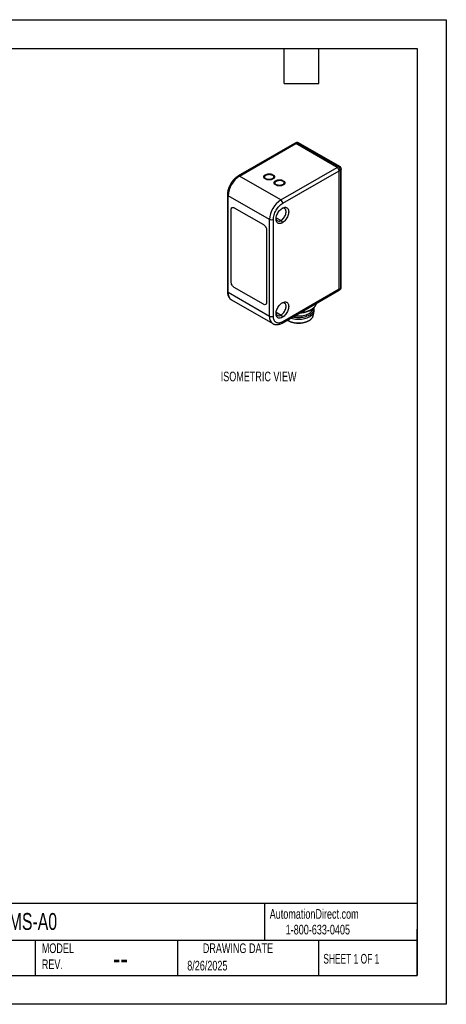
# Model space of a CAD drawing. Header units: millimetres. Extents: x 0 to 279, y 0 to 216.
# Tile 4 of 4: x 186 to 279, y 0 to 216. Entities that reach past the tile are written whole.
import ezdxf

# ---------------------------------------------------------------- set-up
doc = ezdxf.new("R2010")
doc.units = ezdxf.units.MM
doc.layers.add('DIMENSIONS', color=140, linetype='Continuous', lineweight=25)
doc.layers.add('TEXT', color=140, linetype='Continuous', lineweight=25)
doc.styles.add('SLDTEXTSTYLE0', font='TXT', dxfattribs={"width": 0.65})
doc.styles.add('SLDTEXTSTYLE1', font='TXT', dxfattribs={"width": 0.7})

msp = doc.modelspace()

# ---------------------------------------------------------------- linework, layer by layer
at = {"color": 7, "linetype": 'Continuous'}
for p, q in [((0, 215.9), (279.4, 215.9)), ((279.4, 215.9), (279.4, 0)), ((279.4, 0), (0, 0))]:
    msp.add_line(p, q, dxfattribs=at)
for p, q in [((246.14, 188.77), (233.77, 181.63)), ((234.07, 181.6), (246.44, 188.74)), ((246.42, 188.93), (246.14, 188.77)), ((246.72, 188.9), (246.44, 188.74)), ((255.49, 183.51), (246.44, 188.74)), ((246.72, 188.9), (255.77, 183.68)), ((256.07, 183.71), (247.02, 188.93)), ((255.49, 183.51), (255.77, 183.68)), ((243.12, 176.37), (234.07, 181.6)), ((243.12, 176.37), (255.49, 183.51)), ((243.54, 175.64), (255.92, 182.78)), ((255.92, 182.78), (256.2, 182.94)), ((255.92, 156.81), (255.92, 182.78)), ((256.2, 182.94), (256.2, 156.98)), ((256.37, 157.22), (256.37, 183.19)), ((231.42, 177.55), (231.42, 156.32)), ((240.64, 172.08), (231.59, 177.31)), ((231.59, 156.08), (231.59, 177.31)), ((232.23, 158.41), (232.23, 174.25)), ((232.93, 174.66), (239.3, 170.98)), ((240.64, 150.85), (240.64, 172.08)), ((241.49, 150.85), (241.49, 172.08)), ((242.12, 172.49), (243.19, 171.88)), ((243.19, 171.88), (243.47, 171.39)), ((240.01, 169.76), (240.01, 153.92)), ((240.64, 150.85), (231.59, 156.08)), ((239.3, 153.51), (232.93, 157.18)), ((243.42, 149.39), (255.79, 156.54)), ((255.92, 156.81), (243.54, 149.67)), ((255.79, 156.54), (256.07, 156.7)), ((255.92, 156.81), (256.2, 156.98)), ((232.32, 154.48), (241.37, 149.25)), ((242.12, 151.75), (243.19, 151.14)), ((243.19, 151.14), (243.47, 150.65)), ((250.26, 151.1), (250.43, 151.97)), ((250.46, 152.2), (250.46, 152.61)), ((244.57, 150.06), (244.69, 149.98)), ((244.69, 149.98), (244.67, 150.12)), ((250.24, 151.07), (250.25, 151.1))]:
    msp.add_line(p, q)
at = {"flags": 128}
for points in [[(243.47, 171.39), (243.29, 171.3), (243.11, 171.24), (242.94, 171.21), (242.78, 171.21), (242.63, 171.23), (242.5, 171.29), (242.38, 171.38), (242.28, 171.5), (242.2, 171.64), (242.14, 171.8), (242.1, 171.98), (242.09, 172.19), (242.1, 172.4), (242.14, 172.63), (242.2, 172.86), (242.28, 173.09), (242.38, 173.32), (242.5, 173.54), (242.63, 173.76), (242.78, 173.96), (242.94, 174.15), (243.11, 174.31), (243.29, 174.46), (243.47, 174.57)], [(243.19, 171.88), (243.35, 171.99), (243.51, 172.12), (243.66, 172.28), (243.81, 172.46), (243.93, 172.65), (244.04, 172.85), (244.14, 173.06), (244.21, 173.27), (244.26, 173.48), (244.28, 173.68), (244.28, 173.87), (244.26, 174.04), (244.21, 174.2), (244.14, 174.33), (244.04, 174.43), (243.93, 174.5), (243.81, 174.55), (243.66, 174.56), (243.51, 174.54), (243.35, 174.49), (243.32, 174.48)], [(243.47, 174.57), (243.65, 174.66), (243.83, 174.73), (244, 174.76), (244.16, 174.76), (244.31, 174.73), (244.45, 174.67), (244.56, 174.58), (244.66, 174.47), (244.74, 174.33), (244.8, 174.16), (244.84, 173.98), (244.85, 173.78), (244.84, 173.56), (244.8, 173.34), (244.74, 173.11), (244.66, 172.88), (244.56, 172.64), (244.45, 172.42), (244.31, 172.2), (244.16, 172), (244, 171.82), (243.83, 171.65), (243.65, 171.51), (243.47, 171.39)], [(243.47, 150.65), (243.29, 150.56), (243.11, 150.5), (242.94, 150.47), (242.78, 150.46), (242.63, 150.49), (242.5, 150.55), (242.38, 150.64), (242.28, 150.76), (242.2, 150.9), (242.14, 151.06), (242.1, 151.24), (242.09, 151.45), (242.1, 151.66), (242.14, 151.89), (242.2, 152.12), (242.28, 152.35), (242.38, 152.58), (242.5, 152.8), (242.63, 153.02), (242.78, 153.22), (242.94, 153.41), (243.11, 153.57), (243.29, 153.72), (243.47, 153.83)], [(243.19, 151.14), (243.35, 151.25), (243.51, 151.38), (243.66, 151.54), (243.81, 151.72), (243.93, 151.91), (244.04, 152.11), (244.14, 152.32), (244.21, 152.53), (244.26, 152.74), (244.28, 152.94), (244.28, 153.13), (244.26, 153.3), (244.21, 153.46), (244.14, 153.59), (244.04, 153.69), (243.93, 153.76), (243.81, 153.81), (243.66, 153.82), (243.51, 153.8), (243.35, 153.75), (243.32, 153.74)], [(243.47, 153.83), (243.65, 153.92), (243.83, 153.99), (244, 154.02), (244.16, 154.02), (244.31, 153.99), (244.45, 153.93), (244.56, 153.84), (244.66, 153.73), (244.74, 153.59), (244.8, 153.42), (244.84, 153.24), (244.85, 153.04), (244.84, 152.82), (244.8, 152.6), (244.74, 152.37), (244.66, 152.14), (244.56, 151.9), (244.45, 151.68), (244.31, 151.46), (244.16, 151.26), (244, 151.08), (243.83, 150.91), (243.65, 150.77), (243.47, 150.65)], [(245.29, 150.47), (245.38, 150.44), (245.69, 150.36), (246, 150.29), (246.33, 150.25), (246.67, 150.22), (247.01, 150.21), (247.34, 150.22), (247.68, 150.25), (248.01, 150.29), (248.33, 150.36), (248.63, 150.44), (248.92, 150.54), (249.19, 150.66), (249.45, 150.79), (249.67, 150.94), (249.87, 151.09), (250.05, 151.26), (250.19, 151.44), (250.31, 151.62), (250.39, 151.81), (250.44, 152), (250.46, 152.2)], [(245.76, 150.75), (246, 150.7), (246.33, 150.65), (246.67, 150.63), (247.01, 150.62), (247.34, 150.63), (247.68, 150.65), (248.01, 150.7), (248.33, 150.77), (248.63, 150.85), (248.92, 150.95), (249.19, 151.07), (249.45, 151.2), (249.67, 151.34), (249.87, 151.5), (250.05, 151.67), (250.19, 151.85), (250.31, 152.03), (250.39, 152.22), (250.44, 152.41), (250.46, 152.61), (250.44, 152.8), (250.44, 152.82)], [(246.19, 151), (246.43, 150.97), (246.76, 150.94), (247.09, 150.94), (247.42, 150.95), (247.74, 150.98), (248.06, 151.04), (248.36, 151.11), (248.65, 151.2), (248.93, 151.3), (249.18, 151.42), (249.42, 151.55), (249.63, 151.7), (249.81, 151.86), (249.96, 152.03), (250.08, 152.21), (250.17, 152.39), (250.23, 152.58), (250.24, 152.64)]]:
    msp.add_lwpolyline(points, dxfattribs=at)
for centre, radius, start, end in [((246.26, 188.49), 0.302, 54.3824, 114.3071), ((246.72, 188.41), 0.6, 60.1738, 120.0055), ((255.77, 183.19), 0.6, 359.9639, 60.1738), ((236.96, 177.06), 5.38, 122.6055, 177.3945), ((233.89, 181.37), 0.288, 52.7464, 115.9586), ((231.7, 177.57), 0.288, 184.0426, 247.2623), ((246.02, 171.84), 5.38, 122.6055, 177.3945), ((242.76, 172.39), 0.664, 182.3674, 309.688), ((231.72, 156.35), 0.302, 185.6948, 245.6253), ((233.32, 155.9), 1.74, 174.0124, 234.6755), ((255.77, 157.22), 0.6, 300.0627, 359.9639), ((242.76, 151.65), 0.664, 182.3674, 309.688), ((247.02, 158.35), 6.75, 272.0528, 278.3956), ((242.37, 150.67), 1.74, 174.0076, 234.7288)]:
    msp.add_arc(centre, radius, start, end)
for points in [[(246.42, 188.93), (246.5, 188.98), (246.61, 188.97), (246.72, 188.9)], [(247.02, 188.93), (246.94, 188.98), (246.83, 188.97), (246.72, 188.9)], [(255.79, 156.54), (255.87, 156.58), (255.92, 156.68), (255.92, 156.81)], [(256.2, 156.98), (256.2, 156.85), (256.15, 156.75), (256.07, 156.7)], [(256.2, 156.98), (256.31, 157.04), (256.37, 157.13), (256.37, 157.22)], [(243.54, 149.67), (243.54, 149.54), (243.5, 149.44), (243.42, 149.39)]]:
    msp.add_open_spline(points, degree=3)
for points, knots in [([(255.77, 183.68), (255.83, 183.7), (255.94, 183.75), (256.03, 183.72), (256.07, 183.71)], [0, 0, 0, 0, 0.50355, 1, 1, 1, 1]), ([(255.77, 183.68), (255.89, 183.61), (256, 183.5), (256.15, 183.22), (256.2, 183.07), (256.2, 182.94)], [0, 0, 0, 0, 0.5, 0.5, 1, 1, 1, 1]), ([(233.77, 181.63), (233.72, 181.6), (233.6, 181.52), (233.39, 181.38), (233.16, 181.19), (232.94, 180.98), (232.72, 180.76), (232.52, 180.51), (232.33, 180.26), (232.16, 179.99), (232, 179.7), (231.86, 179.42), (231.73, 179.12), (231.63, 178.83), (231.54, 178.53), (231.47, 178.23), (231.43, 177.93), (231.42, 177.71), (231.42, 177.58), (231.42, 177.55)], [0, 0, 0, 0, 0.0344333, 0.0978817, 0.1612056, 0.2243846, 0.2873812, 0.3502056, 0.4128946, 0.4754991, 0.5380768, 0.6006868, 0.6633739, 0.726202, 0.7892339, 0.8525274, 0.9161272, 0.98005, 1, 1, 1, 1]), ([(239.82, 181), (239.8, 181.01), (239.75, 181.01), (239.69, 181.03), (239.63, 181.05), (239.58, 181.08), (239.54, 181.12), (239.5, 181.16), (239.47, 181.2), (239.45, 181.25), (239.43, 181.31), (239.42, 181.37), (239.42, 181.46), (239.43, 181.57), (239.47, 181.68), (239.54, 181.78), (239.65, 181.85), (239.74, 181.87), (239.79, 181.89)], [0, 0, 0, 0, 0.039473, 0.077425, 0.114834, 0.152722, 0.192072, 0.233765, 0.278543, 0.327007, 0.379632, 0.43679, 0.498769, 0.631047, 0.742222, 0.836147, 0.91911, 1, 1, 1, 1]), ([(239.83, 180.98), (239.82, 181), (239.78, 181.03), (239.74, 181.09), (239.7, 181.14), (239.66, 181.2), (239.63, 181.27), (239.6, 181.34), (239.59, 181.42), (239.6, 181.53), (239.68, 181.68), (239.87, 181.83), (240.12, 181.94), (240.39, 181.99), (240.64, 182), (240.85, 181.98), (241.03, 181.94), (241.18, 181.9), (241.27, 181.85), (241.31, 181.83)], [0, 0, 0, 0, 0.027156, 0.056843, 0.08905, 0.123786, 0.161084, 0.200999, 0.243606, 0.289, 0.394138, 0.499276, 0.597552, 0.695781, 0.770219, 0.837529, 0.898125, 0.952259, 1, 1, 1, 1]), ([(239.79, 181.89), (239.8, 181.9), (239.83, 181.93), (239.89, 181.96), (239.95, 181.99), (240.02, 182.02), (240.09, 182.04), (240.17, 182.06), (240.26, 182.08), (240.36, 182.09), (240.46, 182.09), (240.61, 182.1), (240.8, 182.09), (241, 182.07), (241.15, 182.02), (241.27, 181.95), (241.3, 181.89), (241.32, 181.86)], [0, 0, 0, 0, 0.0458073, 0.0908035, 0.1356491, 0.1810111, 0.2275343, 0.2758171, 0.3263952, 0.3797356, 0.4362365, 0.4962334, 0.6265189, 0.7356552, 0.8286341, 0.9133535, 1, 1, 1, 1]), ([(241.31, 181.83), (241.33, 181.82), (241.36, 181.8), (241.42, 181.75), (241.47, 181.69), (241.52, 181.61), (241.56, 181.51), (241.56, 181.4), (241.52, 181.28), (241.42, 181.15), (241.24, 181.01), (240.97, 180.9), (240.64, 180.86), (240.35, 180.87), (240.12, 180.9), (239.96, 180.95), (239.87, 180.97), (239.83, 180.98)], [0, 0, 0, 0, 0.027072, 0.061403, 0.102901, 0.151473, 0.207059, 0.269634, 0.33922, 0.415881, 0.499721, 0.622652, 0.729689, 0.82104, 0.896701, 0.956465, 1, 1, 1, 1]), ([(241.32, 181.86), (241.34, 181.86), (241.39, 181.85), (241.45, 181.83), (241.51, 181.81), (241.56, 181.78), (241.6, 181.75), (241.64, 181.71), (241.67, 181.66), (241.69, 181.61), (241.71, 181.56), (241.72, 181.5), (241.72, 181.41), (241.71, 181.3), (241.67, 181.18), (241.6, 181.09), (241.5, 181.01), (241.4, 180.99), (241.36, 180.98)], [0, 0, 0, 0, 0.039473, 0.077425, 0.114834, 0.152722, 0.192072, 0.233765, 0.278543, 0.327007, 0.379632, 0.43679, 0.498769, 0.631047, 0.742222, 0.836147, 0.91911, 1, 1, 1, 1]), ([(255.92, 182.78), (255.92, 182.91), (255.87, 183.06), (255.71, 183.33), (255.6, 183.45), (255.49, 183.51)], [0, 0, 0, 0, 0.5, 0.5, 1, 1, 1, 1]), ([(256.37, 183.19), (256.37, 183.14), (256.35, 183.05), (256.25, 182.98), (256.2, 182.94)], [0, 0, 0, 0, 0.498782, 1, 1, 1, 1]), ([(241.36, 180.98), (241.34, 180.97), (241.31, 180.94), (241.26, 180.9), (241.2, 180.87), (241.13, 180.84), (241.05, 180.82), (240.97, 180.8), (240.88, 180.79), (240.78, 180.78), (240.68, 180.77), (240.53, 180.77), (240.35, 180.77), (240.15, 180.8), (239.99, 180.85), (239.87, 180.92), (239.84, 180.97), (239.82, 181)], [0, 0, 0, 0, 0.045807, 0.090803, 0.135649, 0.181011, 0.227534, 0.275817, 0.326395, 0.379736, 0.436237, 0.496233, 0.626519, 0.735655, 0.828634, 0.913354, 1, 1, 1, 1]), ([(242.09, 179.7), (242.06, 179.7), (242.02, 179.71), (241.95, 179.73), (241.9, 179.75), (241.85, 179.78), (241.8, 179.81), (241.77, 179.85), (241.74, 179.9), (241.71, 179.95), (241.7, 180), (241.69, 180.06), (241.68, 180.15), (241.69, 180.26), (241.73, 180.38), (241.8, 180.47), (241.91, 180.54), (242, 180.57), (242.05, 180.58)], [0, 0, 0, 0, 0.039473, 0.077425, 0.114834, 0.152722, 0.192072, 0.233765, 0.278543, 0.327007, 0.379632, 0.43679, 0.498769, 0.631047, 0.742222, 0.836147, 0.91911, 1, 1, 1, 1]), ([(242.09, 179.68), (242.08, 179.69), (242.04, 179.73), (241.99, 179.79), (241.93, 179.86), (241.88, 179.94), (241.85, 180.04), (241.85, 180.16), (241.89, 180.28), (241.98, 180.41), (242.16, 180.55), (242.44, 180.65), (242.77, 180.7), (243.06, 180.69), (243.28, 180.65), (243.45, 180.59), (243.54, 180.55), (243.57, 180.53)], [0, 0, 0, 0, 0.027072, 0.061403, 0.102901, 0.151473, 0.207059, 0.269634, 0.33922, 0.415881, 0.499721, 0.622652, 0.729689, 0.82104, 0.896701, 0.956465, 1, 1, 1, 1]), ([(242.05, 180.58), (242.06, 180.59), (242.09, 180.62), (242.15, 180.66), (242.21, 180.69), (242.28, 180.72), (242.35, 180.74), (242.44, 180.76), (242.53, 180.77), (242.62, 180.78), (242.73, 180.79), (242.88, 180.79), (243.06, 180.79), (243.26, 180.76), (243.42, 180.71), (243.53, 180.64), (243.56, 180.58), (243.58, 180.56)], [0, 0, 0, 0, 0.0458073, 0.0908035, 0.1356491, 0.1810111, 0.2275343, 0.2758171, 0.3263952, 0.3797356, 0.4362365, 0.4962334, 0.6265189, 0.7356552, 0.8286341, 0.9133535, 1, 1, 1, 1]), ([(243.57, 180.53), (243.59, 180.52), (243.62, 180.5), (243.67, 180.46), (243.71, 180.41), (243.75, 180.35), (243.78, 180.29), (243.8, 180.22), (243.81, 180.14), (243.8, 180.03), (243.73, 179.88), (243.54, 179.72), (243.28, 179.62), (243.01, 179.57), (242.76, 179.56), (242.55, 179.58), (242.37, 179.61), (242.22, 179.64), (242.13, 179.67), (242.09, 179.68)], [0, 0, 0, 0, 0.027156, 0.056843, 0.08905, 0.123786, 0.161084, 0.200999, 0.243606, 0.289, 0.394138, 0.499276, 0.597552, 0.695781, 0.770219, 0.837529, 0.898125, 0.952259, 1, 1, 1, 1]), ([(243.62, 179.67), (243.6, 179.66), (243.57, 179.63), (243.52, 179.6), (243.46, 179.56), (243.39, 179.54), (243.31, 179.51), (243.23, 179.49), (243.14, 179.48), (243.04, 179.47), (242.94, 179.46), (242.79, 179.46), (242.61, 179.47), (242.41, 179.49), (242.25, 179.54), (242.14, 179.61), (242.1, 179.67), (242.09, 179.7)], [0, 0, 0, 0, 0.045807, 0.090803, 0.135649, 0.181011, 0.227534, 0.275817, 0.326395, 0.379736, 0.436237, 0.496233, 0.626519, 0.735655, 0.828634, 0.913354, 1, 1, 1, 1]), ([(243.58, 180.56), (243.61, 180.55), (243.65, 180.54), (243.72, 180.53), (243.77, 180.5), (243.82, 180.48), (243.87, 180.44), (243.9, 180.4), (243.93, 180.36), (243.96, 180.31), (243.97, 180.25), (243.98, 180.19), (243.99, 180.1), (243.98, 179.99), (243.94, 179.87), (243.86, 179.78), (243.76, 179.71), (243.67, 179.68), (243.62, 179.67)], [0, 0, 0, 0, 0.039473, 0.077425, 0.114834, 0.152722, 0.192072, 0.233765, 0.278543, 0.327007, 0.379632, 0.43679, 0.498769, 0.631047, 0.742222, 0.836147, 0.91911, 1, 1, 1, 1]), ([(241.49, 172.08), (241.49, 172.39), (241.54, 172.73), (241.75, 173.43), (241.9, 173.78), (242.28, 174.43), (242.51, 174.74), (243, 175.26), (243.27, 175.48), (243.54, 175.64)], [0, 0, 0, 0, 0.25, 0.25, 0.5, 0.5, 0.75, 0.75, 1, 1, 1, 1]), ([(243.54, 175.64), (243.54, 175.76), (243.5, 175.92), (243.34, 176.19), (243.23, 176.31), (243.12, 176.37)], [0, 0, 0, 0, 0.5, 0.5, 1, 1, 1, 1]), ([(232.23, 174.25), (232.23, 174.36), (232.25, 174.45), (232.32, 174.61), (232.37, 174.67), (232.5, 174.74), (232.58, 174.76), (232.75, 174.74), (232.84, 174.71), (232.93, 174.66)], [0, 0, 0, 0, 0.25, 0.25, 0.5, 0.5, 0.75, 0.75, 1, 1, 1, 1]), ([(239.3, 170.98), (239.39, 170.93), (239.48, 170.85), (239.66, 170.67), (239.73, 170.57), (239.86, 170.34), (239.92, 170.22), (239.99, 169.98), (240.01, 169.87), (240.01, 169.76)], [0, 0, 0, 0, 0.25, 0.25, 0.5, 0.5, 0.75, 0.75, 1, 1, 1, 1]), ([(241.49, 172.08), (241.38, 172.02), (241.22, 171.98), (240.91, 171.98), (240.75, 172.02), (240.64, 172.08)], [0, 0, 0, 0, 0.5, 0.5, 1, 1, 1, 1]), ([(232.93, 157.18), (232.84, 157.24), (232.75, 157.31), (232.58, 157.49), (232.5, 157.59), (232.37, 157.82), (232.32, 157.94), (232.25, 158.18), (232.23, 158.3), (232.23, 158.41)], [0, 0, 0, 0, 0.25, 0.25, 0.5, 0.5, 0.75, 0.75, 1, 1, 1, 1]), ([(231.42, 156.32), (231.42, 156.27), (231.42, 156.13), (231.44, 155.89), (231.49, 155.63), (231.57, 155.38), (231.67, 155.15), (231.8, 154.95), (231.94, 154.77), (232.11, 154.62), (232.23, 154.52), (232.31, 154.48), (232.32, 154.48)], [0, 0, 0, 0, 0.065036, 0.185776, 0.306473, 0.426043, 0.543544, 0.6582, 0.769689, 0.878231, 0.984482, 1, 1, 1, 1]), ([(240.01, 153.92), (240.01, 153.81), (239.99, 153.71), (239.92, 153.56), (239.86, 153.5), (239.73, 153.42), (239.65, 153.41), (239.48, 153.42), (239.39, 153.45), (239.3, 153.51)], [0, 0, 0, 0, 0.25, 0.25, 0.5, 0.5, 0.75, 0.75, 1, 1, 1, 1]), ([(250.96, 153.75), (250.96, 153.75), (250.95, 153.66), (250.88, 153.49), (250.76, 153.25), (250.59, 153.02), (250.38, 152.79), (250.14, 152.58), (249.86, 152.39), (249.56, 152.21), (249.22, 152.05), (248.86, 151.92), (248.48, 151.8), (248.08, 151.71), (247.67, 151.65), (247.4, 151.62), (247.26, 151.61)], [0, 0, 0, 0, 0.001637, 0.078434, 0.155231, 0.232028, 0.308826, 0.385623, 0.46242, 0.539217, 0.616014, 0.692811, 0.769609, 0.846406, 0.923203, 1, 1, 1, 1]), ([(248, 151.68), (248.16, 151.71), (248.48, 151.77), (248.92, 151.91), (249.34, 152.08), (249.73, 152.28), (250.07, 152.5), (250.36, 152.75), (250.61, 153.01), (250.8, 153.29), (250.92, 153.54), (250.95, 153.69), (250.96, 153.75)], [0, 0, 0, 0, 0.104614, 0.209227, 0.313841, 0.418455, 0.523068, 0.627682, 0.732295, 0.836909, 0.941523, 1, 1, 1, 1]), ([(241.49, 150.85), (241.38, 150.79), (241.22, 150.75), (240.91, 150.75), (240.75, 150.79), (240.64, 150.85)], [0, 0, 0, 0, 0.5, 0.5, 1, 1, 1, 1]), ([(241.37, 149.25), (241.42, 149.22), (241.54, 149.16), (241.74, 149.09), (241.95, 149.05), (242.17, 149.03), (242.4, 149.04), (242.63, 149.08), (242.88, 149.14), (243.12, 149.24), (243.3, 149.33), (243.4, 149.38), (243.42, 149.39)], [0, 0, 0, 0, 0.0895237, 0.1941121, 0.2990437, 0.4052911, 0.5136518, 0.6246352, 0.7383577, 0.8545109, 0.9683445, 1, 1, 1, 1]), ([(243.54, 149.67), (243.27, 149.51), (243, 149.42), (242.51, 149.37), (242.28, 149.42), (241.9, 149.64), (241.75, 149.81), (241.54, 150.26), (241.49, 150.54), (241.49, 150.85)], [0, 0, 0, 0, 0.25, 0.25, 0.5, 0.5, 0.75, 0.75, 1, 1, 1, 1]), ([(244.53, 150.04), (244.58, 150.01), (244.64, 149.96), (244.71, 149.92), (244.73, 149.91)], [0, 0, 0, 0, 0.699242, 1, 1, 1, 1]), ([(244.69, 149.98), (244.85, 149.9), (245.17, 149.73), (245.75, 149.56), (246.36, 149.45), (247.01, 149.41), (247.65, 149.45), (248.27, 149.56), (248.84, 149.73), (249.34, 149.97), (249.75, 150.26), (250.05, 150.59), (250.21, 150.86), (250.24, 151.03), (250.24, 151.07)], [0, 0, 0, 0, 0.088221, 0.176443, 0.264664, 0.352885, 0.441106, 0.529328, 0.617549, 0.70577, 0.793991, 0.882213, 0.970434, 1, 1, 1, 1]), ([(244.73, 149.91), (244.72, 149.92), (244.7, 149.93), (244.69, 149.96), (244.69, 149.98)], [0, 0, 0, 0, 0.437115, 1, 1, 1, 1]), ([(244.73, 149.91), (244.77, 149.89), (244.89, 149.82), (245.1, 149.73), (245.36, 149.62), (245.64, 149.54), (245.93, 149.47), (246.23, 149.42), (246.53, 149.38), (246.84, 149.36), (247.16, 149.36), (247.47, 149.38), (247.77, 149.42), (248.07, 149.47), (248.37, 149.54), (248.64, 149.62), (248.91, 149.72), (249.16, 149.84), (249.38, 149.97), (249.59, 150.11), (249.78, 150.27), (249.93, 150.44), (250.07, 150.61), (250.17, 150.8), (250.23, 150.95), (250.25, 151.04), (250.25, 151.07)], [0, 0, 0, 0, 0.023204, 0.066987, 0.110731, 0.154426, 0.198068, 0.241663, 0.285222, 0.328757, 0.372283, 0.415815, 0.459361, 0.502938, 0.54656, 0.590242, 0.633996, 0.67783, 0.721743, 0.76572, 0.809703, 0.853585, 0.89722, 0.940434, 0.983082, 1, 1, 1, 1])]:
    msp.add_open_spline(points, degree=3, knots=knots)
at = {"layer": 'TEXT'}
for p, q in [((6.35, 209.55), (273.05, 209.55)), ((243.84, 201.93), (243.84, 209.55)), ((251.46, 201.93), (251.46, 209.55)), ((273.05, 209.55), (273.05, 6.35)), ((243.84, 201.93), (251.46, 201.93)), ((273.05, 22.13), (6.35, 22.13)), ((239.58, 22.13), (239.58, 13.97)), ((273.05, 6.35), (273.05, 16.51)), ((273.05, 13.97), (6.35, 13.97)), ((189.3, 13.97), (189.3, 6.35)), ((220.47, 13.97), (220.47, 6.35)), ((251.35, 13.97), (251.35, 6.35)), ((6.35, 6.35), (273.05, 6.35))]:
    msp.add_line(p, q, dxfattribs=at)

# ---------------------------------------------------------------- texts
at = {"color": 179, "linetype": 'Continuous', "lineweight": 18, "char_height": 2.1167, "attachment_point": 1, "style": 'SLDTEXTSTYLE1'}
for s, insert in [('AutomationDirect.com', (240.69, 20.88)), ('1-800-633-0405', (244.19, 17.44))]:
    msp.add_mtext(s, dxfattribs=dict(at, insert=insert))
at = {"layer": 'DIMENSIONS', "insert": (229.95, 138.73), "char_height": 2.1167, "attachment_point": 1, "style": 'SLDTEXTSTYLE1'}
msp.add_mtext('ISOMETRIC VIEW', dxfattribs=at)
at = {"layer": 'TEXT'}
for s, insert, char_height, attachment_point, style in [('ISTR-C23MP-NMS-A0', (159.21, 20.02), 3.7042, 1, 'SLDTEXTSTYLE1'), ('MODEL ^JREV.', (190.73, 13.36), 2.1167, 1, 'SLDTEXTSTYLE1'), ('DRAWING DATE', (233.73, 13.36), 2.1167, 2, 'SLDTEXTSTYLE1'), ('SHEET 1 OF 1', (252.44, 11.05), 2.1167, 1, 'SLDTEXTSTYLE0'), ('--', (206.3, 12.73), 5.292, 1, 'SLDTEXTSTYLE1'), ('8/26/2025', (222.61, 9.54), 2.117, 1, 'SLDTEXTSTYLE1')]:
    msp.add_mtext(s, dxfattribs=dict(at, insert=insert, char_height=char_height, attachment_point=attachment_point, style=style))

doc.saveas('drawing.dxf')
